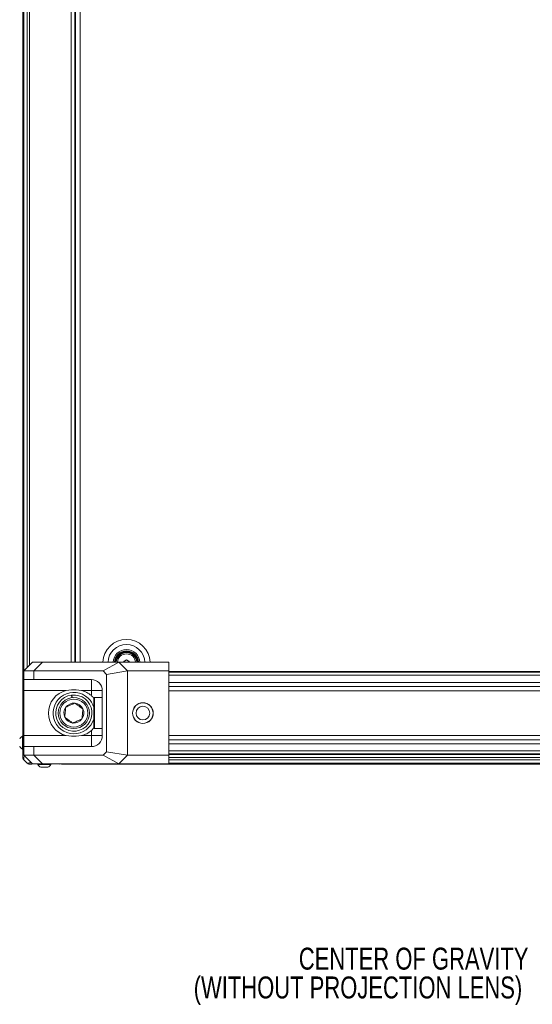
# Model space of a CAD drawing. Header units: millimetres. Extents: x 0 to 1118, y 0 to 864.
# Tile 130 of 248: x 151 to 225, y 606 to 748. Entities that reach past the tile are written whole.
import ezdxf

# ---------------------------------------------------------------- set-up
doc = ezdxf.new("R2010")
doc.units = ezdxf.units.MM
doc.styles.add('SLDTEXTSTYLE0', font='TXT', dxfattribs={"width": 0.75})

# ---------------------------------------------------------------- blocks, each defined once
blk = doc.blocks.new('SW_NOTE_47')
at = {"color": 0, "linetype": 'Continuous', "lineweight": 0, "char_height": 3.175, "attachment_point": 3, "style": 'SLDTEXTSTYLE0'}
for s, insert in [('CENTER OF GRAVITY', (-1.11, 1.59)), ('(WITHOUT PROJECTION LENS)', (-2.01, -2.58))]:
    blk.add_mtext(s, dxfattribs=dict(at, insert=insert))

msp = doc.modelspace()

# ---------------------------------------------------------------- linework, layer by layer
at = {"color": 7, "linetype": 'Continuous', "lineweight": 15}
for p, q in [((151.682, 652.583), (151.682, 787.008)), ((159.182, 655.145), (159.182, 784.445)), ((159.319, 784.445), (159.319, 655.145)), ((153.057, 655.145), (151.807, 653.895)), ((154.507, 655.145), (153.057, 655.145)), ((153.257, 653.895), (154.507, 655.145)), ((165.575, 655.145), (154.507, 655.145)), ((163.289, 653.895), (165.575, 655.145)), ((166.825, 653.895), (165.575, 655.145)), ((172.807, 655.145), (165.575, 655.145)), ((166.294, 655.135), (166.294, 655.269)), ((167.069, 655.269), (167.069, 655.145)), ((172.807, 653.895), (172.807, 655.145)), ((151.682, 652.583), (151.807, 652.583)), ((151.682, 646.171), (151.682, 652.533)), ((151.807, 653.895), (151.807, 652.645)), ((151.807, 653.895), (151.807, 653.895)), ((151.807, 652.645), (153.271, 652.645)), ((151.807, 652.645), (151.807, 651.058)), ((163.289, 653.895), (153.271, 653.895)), ((153.271, 652.645), (153.271, 653.895)), ((153.271, 652.645), (161.594, 652.645)), ((161.594, 652.645), (161.594, 651.058)), ((163.807, 653.377), (163.289, 653.895)), ((163.807, 653.377), (166.825, 653.895)), ((163.807, 653.377), (163.807, 642.213)), ((166.825, 641.695), (166.825, 653.895)), ((166.825, 653.895), (172.807, 653.895)), ((172.807, 641.695), (172.807, 653.895)), ((172.807, 653.795), (359.057, 653.795)), ((157.959, 651.058), (158.719, 651.145)), ((158.719, 651.145), (159.394, 651.145)), ((159.394, 651.145), (160.155, 651.058)), ((151.807, 651.058), (157.959, 651.058)), ((151.807, 644.533), (151.807, 651.058)), ((158.752, 650.024), (158.705, 650.397)), ((158.755, 650.403), (158.802, 650.031)), ((160.155, 651.058), (161.594, 651.058)), ((161.594, 651.058), (161.594, 650.322)), ((163.182, 651.058), (161.594, 651.058)), ((162.057, 650.045), (161.932, 649.92)), ((161.932, 645.67), (161.932, 649.92)), ((163.182, 650.045), (162.057, 650.045)), ((162.057, 650.045), (162.057, 645.569)), ((163.182, 644.533), (163.182, 651.058)), ((151.682, 646.02), (151.682, 646.171)), ((161.594, 645.269), (161.945, 645.657)), ((161.932, 645.67), (162.057, 645.545)), ((162.057, 645.569), (162.057, 645.545)), ((162.057, 645.545), (163.182, 645.545)), ((151.682, 644.461), (151.617, 644.461)), ((151.617, 644.461), (151.617, 642.586)), ((151.807, 644.533), (157.959, 644.533)), ((151.807, 642.945), (151.807, 644.533)), ((157.959, 644.533), (158.719, 644.445)), ((158.719, 644.445), (159.394, 644.445)), ((159.394, 644.445), (160.155, 644.533)), ((160.155, 644.533), (161.594, 644.533)), ((161.594, 644.533), (161.594, 645.269)), ((163.182, 644.533), (161.594, 644.533)), ((161.594, 642.945), (161.594, 644.533)), ((151.617, 642.586), (151.682, 642.586)), ((151.807, 641.695), (151.807, 642.945)), ((151.807, 642.945), (153.271, 642.945)), ((153.271, 642.945), (153.271, 641.695)), ((153.271, 642.945), (161.594, 642.945)), ((151.807, 641.695), (151.807, 641.695)), ((153.057, 640.445), (151.807, 641.695)), ((153.257, 641.695), (154.507, 640.445)), ((163.289, 641.695), (153.271, 641.695)), ((163.807, 642.213), (163.289, 641.695)), ((163.289, 641.695), (165.575, 640.445)), ((163.807, 642.213), (166.825, 641.695)), ((166.825, 641.695), (165.575, 640.445)), ((166.825, 641.695), (172.807, 641.695)), ((359.057, 641.795), (172.807, 641.795)), ((172.807, 641.695), (172.807, 640.445)), ((152.286, 640.567), (151.828, 641.024)), ((154.507, 640.445), (153.057, 640.445)), ((153.848, 640.42), (153.848, 640.355)), ((153.848, 640.355), (155.144, 640.355)), ((154.258, 639.95), (154.987, 639.95)), ((165.575, 640.445), (154.507, 640.445)), ((154.987, 639.95), (155.313, 639.95)), ((155.144, 640.355), (155.723, 640.355)), ((155.723, 640.355), (155.723, 640.42)), ((157.433, 640.42), (157.282, 640.42)), ((163.795, 640.42), (157.433, 640.42)), ((163.844, 640.42), (163.844, 640.445)), ((368.019, 640.42), (163.844, 640.42)), ((172.807, 640.445), (165.575, 640.445))]:
    msp.add_line(p, q, dxfattribs=at)
at = {"color": 9, "linetype": 'Continuous', "lineweight": 15}
for p, q in [((151.828, 653.917), (151.828, 785.674)), ((152.286, 654.374), (152.286, 785.217)), ((152.639, 654.727), (152.639, 784.863)), ((158.682, 655.145), (158.682, 784.445)), ((159.307, 655.145), (159.307, 784.445)), ((159.969, 784.445), (159.969, 655.145)), ((359.057, 653.705), (172.807, 653.705)), ((172.807, 653.261), (359.057, 653.261)), ((359.057, 652.239), (172.807, 652.239)), ((172.807, 651.662), (359.057, 651.662)), ((359.057, 651.027), (172.807, 651.027)), ((172.807, 644.563), (359.057, 644.563)), ((359.057, 643.928), (172.807, 643.928)), ((172.807, 643.352), (359.057, 643.352)), ((359.057, 642.329), (172.807, 642.329)), ((172.807, 641.885), (359.057, 641.885)), ((359.057, 641.377), (172.807, 641.377)), ((359.057, 641.024), (172.807, 641.024)), ((359.057, 640.567), (172.807, 640.567))]:
    msp.add_line(p, q, dxfattribs=at)
at = {"color": 7, "linetype": 'Continuous', "lineweight": 15, "flags": 128}
for points in [[(166.294, 655.269), (166.343, 655.297), (166.391, 655.325), (166.44, 655.353), (166.488, 655.381), (166.537, 655.409), (166.585, 655.437), (166.634, 655.465), (166.682, 655.493)], [(166.682, 655.493), (166.73, 655.465), (166.779, 655.437), (166.827, 655.409), (166.876, 655.381), (166.924, 655.353), (166.973, 655.325), (167.021, 655.297), (167.069, 655.269)], [(156.932, 640.42), (157.03, 640.43), (157.088, 640.445)]]:
    msp.add_lwpolyline(points, dxfattribs=at)
at = {"color": 9, "linetype": 'Continuous', "lineweight": 15, "flags": 128}
msp.add_lwpolyline([(157.392, 640.445), (157.351, 640.43), (157.282, 640.42)], dxfattribs=at)
at = {"color": 7, "linetype": 'Continuous', "lineweight": 15}
for centre, radius in [((159.057, 647.795), 2.25), ((159.057, 647.795), 2.025), ((169.057, 647.795), 1.5), ((169.057, 647.795), 1.485), ((169.057, 647.795), 0.992)]:
    msp.add_circle(centre, radius, dxfattribs=at)
at = {"color": 9, "linetype": 'Continuous', "lineweight": 15}
for radius, start, end in [(3.417, 1.67726, 178.32274), (2.677, 2.14079, 177.85921), (1.938, 2.95852, 177.04148), (1.318, 4.35159, 175.64841)]:
    msp.add_arc((166.682, 655.045), radius, start, end, dxfattribs=at)
at = {"color": 7, "linetype": 'Continuous', "lineweight": 15}
for centre, radius, start, end in [((166.682, 655.045), 1.75, 3.27583, 176.72417), ((166.682, 655.045), 1.688, 3.3973, 176.6027), ((166.682, 655.045), 1.575, 3.64028, 176.35972), ((166.682, 655.045), 1.5, 3.82255, 176.17745), ((161.594, 651.058), 1.588, 0, 90), ((158.719, 647.795), 3.35, 103.12409, 256.87591), ((159.057, 647.795), 3, 46.02499, 343.40216), ((159.057, 647.795), 2.625, 97.70035, 96.60898), ((159.394, 647.795), 3.35, 48.95007, 76.87591), ((159.057, 647.795), 3, 16.59784, 46.02499), ((159.057, 647.795), 1.443, 144.56091, 204.56091), ((159.057, 647.795), 1.443, 84.56091, 144.56091), ((159.057, 647.795), 1.443, 24.56091, 84.56091), ((159.057, 647.795), 1.443, 324.56091, 24.56091), ((159.057, 647.795), 1.443, 204.56091, 264.56091), ((159.057, 647.795), 1.443, 264.56091, 324.56091), ((152.182, 645.67), 0.5, 138.59038, 180), ((152.156, 643.524), 1.081, 119.88215, 150.7838), ((159.394, 647.795), 3.35, 283.12409, 311.04993), ((161.594, 644.533), 1.588, 270, 0), ((152.156, 643.524), 1.081, 209.2162, 240.11785), ((154.786, 640.894), 1.081, 209.88215, 240.7838), ((154.786, 640.894), 1.081, 299.2162, 330.11785)]:
    msp.add_arc(centre, radius, start, end, dxfattribs=at)
for centre, major_axis, ratio, start_param, end_param in [((152.182, 652.533), (0.5, 0), 0.0174551, 2.3561945, 3.1415927), ((156.807, 658.895), (4.619, 4.619), 0.4142136, 3.5301323, 3.5342917), ((156.807, 636.695), (-4.619, 4.619), 0.4142136, 5.8904862, 5.8946457), ((163.795, 640.92), (0, 0.5), 0.0174551, 3.1415927, 3.4591531)]:
    msp.add_ellipse(centre, major_axis=major_axis, ratio=ratio, start_param=start_param, end_param=end_param, dxfattribs=at)
for points, knots in [([(151.807, 653.895), (151.822, 653.897), (151.851, 653.901), (152.072, 653.907), (152.421, 653.906), (152.829, 653.899), (153.14, 653.896), (153.257, 653.895)], [0, 0, 0, 0, 0.2138865, 0.4339709, 0.6478586, 0.8679534, 1, 1, 1, 1]), ([(161.958, 649.946), (161.946, 649.962), (161.844, 650.1), (161.712, 650.217), (161.594, 650.322)], [0, 0, 0, 0, 0.1124807, 1, 1, 1, 1]), ([(157.881, 648.632), (157.873, 648.55), (157.851, 648.321), (157.811, 647.898), (157.772, 647.488), (157.751, 647.266), (157.744, 647.195)], [0, 0, 0, 0, 0.1809435, 0.5062935, 0.8439758, 1, 1, 1, 1]), ([(159.194, 649.232), (159.104, 649.191), (158.921, 649.107), (158.581, 648.952), (158.217, 648.786), (157.984, 648.679), (157.881, 648.632)], [0, 0, 0, 0, 0.2164579, 0.4403201, 0.7519044, 1, 1, 1, 1]), ([(160.37, 648.395), (160.289, 648.453), (160.125, 648.569), (159.821, 648.786), (159.495, 649.018), (159.286, 649.166), (159.194, 649.232)], [0, 0, 0, 0, 0.2164547, 0.4403151, 0.7519065, 1, 1, 1, 1]), ([(160.233, 646.958), (160.24, 647.029), (160.261, 647.252), (160.3, 647.661), (160.34, 648.084), (160.362, 648.313), (160.37, 648.395)], [0, 0, 0, 0, 0.1560243, 0.4937069, 0.8190572, 1, 1, 1, 1]), ([(157.744, 647.195), (157.825, 647.138), (157.989, 647.021), (158.293, 646.805), (158.619, 646.573), (158.828, 646.424), (158.92, 646.358)], [0, 0, 0, 0, 0.2164621, 0.4403194, 0.7519007, 1, 1, 1, 1]), ([(158.92, 646.358), (159.01, 646.399), (159.193, 646.483), (159.532, 646.638), (159.897, 646.805), (160.13, 646.911), (160.233, 646.958)], [0, 0, 0, 0, 0.2164579, 0.4403201, 0.7519035, 1, 1, 1, 1]), ([(151.682, 641.378), (151.682, 641.388), (151.682, 641.408), (151.682, 641.576), (151.682, 641.868), (151.682, 642.283), (151.682, 642.797), (151.682, 643.4), (151.682, 644.104), (151.682, 644.87), (151.682, 645.569), (151.682, 646.006), (151.682, 646.171)], [0, 0, 0, 0, 0.0929145, 0.18581533, 0.29447763, 0.40316212, 0.50020139, 0.60862539, 0.71704441, 0.82556887, 0.93408123, 1, 1, 1, 1]), ([(151.829, 646.17), (151.807, 646.17), (151.763, 646.17), (151.717, 646.171), (151.687, 646.171), (151.684, 646.171), (151.682, 646.171)], [0, 0, 0, 0, 0.2499894, 0.4999911, 0.7499992, 1, 1, 1, 1]), ([(151.828, 641.024), (151.807, 641.048), (151.763, 641.097), (151.717, 641.185), (151.688, 641.279), (151.684, 641.345), (151.682, 641.377)], [0, 0, 0, 0, 0.2500022, 0.4999926, 0.7499954, 1, 1, 1, 1]), ([(151.807, 641.695), (151.822, 641.693), (151.851, 641.689), (152.072, 641.683), (152.421, 641.684), (152.829, 641.691), (153.14, 641.694), (153.257, 641.695)], [0, 0, 0, 0, 0.2138865, 0.4339709, 0.6478586, 0.8679534, 1, 1, 1, 1]), ([(152.286, 640.567), (152.31, 640.545), (152.359, 640.501), (152.447, 640.456), (152.541, 640.426), (152.607, 640.422), (152.639, 640.42)], [0, 0, 0, 0, 0.2500087, 0.5000012, 0.7499862, 1, 1, 1, 1]), ([(152.973, 640.42), (152.918, 640.42), (152.76, 640.42), (152.659, 640.42), (152.645, 640.42), (152.639, 640.42)], [0, 0, 0, 0, 0.2506334, 0.7231959, 1, 1, 1, 1])]:
    msp.add_open_spline(points, degree=3, knots=knots, dxfattribs=at)
at = {"color": 9, "linetype": 'Continuous', "lineweight": 15}
for points, knots in [([(151.842, 641.661), (151.841, 641.627), (151.839, 641.438), (151.834, 641.238), (151.829, 641.055), (151.829, 641.034), (151.828, 641.024)], [0, 0, 0, 0, 0.0735048, 0.4154308, 0.7076826, 1, 1, 1, 1]), ([(152.286, 640.567), (152.291, 640.567), (152.304, 640.567), (152.457, 640.571), (152.672, 640.577), (152.874, 640.579), (152.922, 640.58)], [0, 0, 0, 0, 0.2014476, 0.5461779, 0.8908919, 1, 1, 1, 1])]:
    msp.add_open_spline(points, degree=3, knots=knots, dxfattribs=at)

# ---------------------------------------------------------------- block references
at = {"color": 7, "linetype": 'Continuous', "lineweight": 0}
msp.add_blockref('SW_NOTE_47', (226.011, 612.264), dxfattribs=at)

doc.saveas('drawing.dxf')
